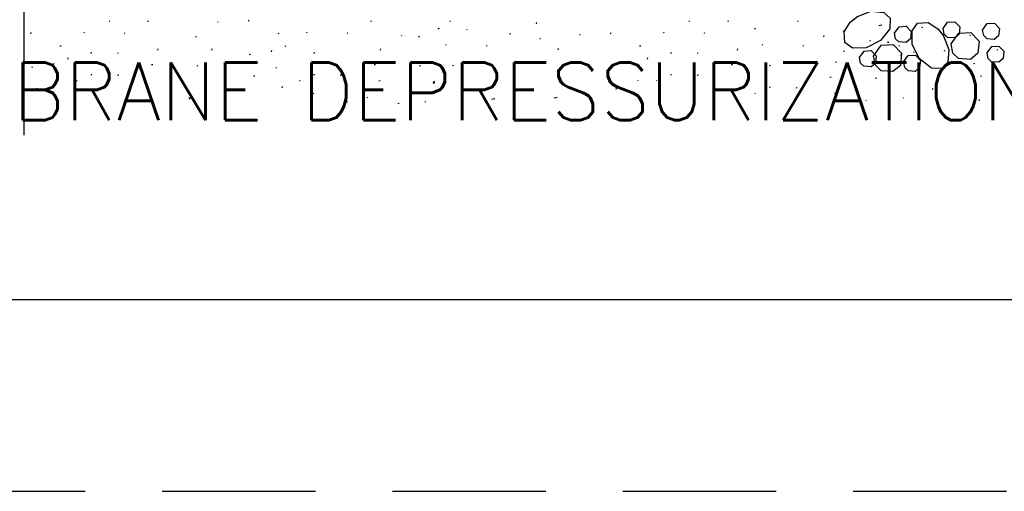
# Model space of a CAD drawing. Extents: x -4.7 to 12.3, y -5.1 to 5.9.
# Tile 4 of 24: x -0.811 to 0.792, y -5.122 to -4.354. Entities that reach past the tile are written whole.
import ezdxf
from ezdxf.enums import TextEntityAlignment as Align

# ---------------------------------------------------------------- set-up
doc = ezdxf.new("R2010")
doc.units = 0
doc.linetypes.add('HIDDEN', pattern=[0.375, 0.25, -0.125])
for name, color, linetype in [('29', 7, 'CONTINUOUS'), ('31', 7, 'CONTINUOUS'), ('35', 7, 'CONTINUOUS'), ('50', 7, 'CONTINUOUS')]:
    doc.layers.add(name, color=color, linetype=linetype)
doc.styles.add('ROMANS', font='ROMANS')

msp = doc.modelspace()

# ---------------------------------------------------------------- linework, layer by layer
at = {"layer": '29', "linetype": 'CONTINUOUS'}
msp.add_lwpolyline([(-0.803973, -4.542064), (-0.803973, -3.825378), (-0.876889, -3.807148), (-0.731056, -3.788919), (-0.803973, -3.77069), (-0.803973, -3.493938)], dxfattribs=at)
for centre in [(0.602816, -4.390431), (0.62365, -4.411264)]:
    msp.add_circle(centre, 0.000417, dxfattribs=at)
at = {"layer": '31', "linetype": 'CONTINUOUS'}
for p, q in [((-0.664613, -4.356688), (-0.66559, -4.355712)), ((-0.600833, -4.356339), (-0.602842, -4.356775)), ((-0.487763, -4.358397), (-0.48874, -4.357423)), ((-0.438345, -4.356199), (-0.437693, -4.354251)), ((-0.238111, -4.356339), (-0.24012, -4.356775)), ((-0.109579, -4.356499), (-0.110556, -4.355525)), ((0.030079, -4.36027), (0.030732, -4.358322)), ((0.279247, -4.356688), (0.278271, -4.355712)), ((0.343027, -4.356339), (0.341018, -4.356775)), ((0.456198, -4.356688), (0.455221, -4.355712)), ((-0.792917, -4.37659), (-0.792264, -4.374642)), ((-0.705704, -4.375079), (-0.706681, -4.374104)), ((-0.639526, -4.37653), (-0.640503, -4.375556)), ((-0.342982, -4.375079), (-0.343958, -4.374104)), ((-0.276803, -4.37653), (-0.27778, -4.375556)), ((-0.128134, -4.36819), (-0.130087, -4.369163)), ((-0.082408, -4.370973), (-0.083384, -4.369997)), ((0.150944, -4.37659), (0.151596, -4.374642)), ((0.238156, -4.375079), (0.23718, -4.374104)), ((0.304335, -4.37653), (0.303358, -4.375556)), ((0.387098, -4.36819), (0.385145, -4.369163)), ((0.530751, -4.3731), (0.529775, -4.372124)), ((0.592355, -4.362444), (0.587447, -4.363504)), ((0.65796, -4.367081), (0.658612, -4.365132)), ((-0.523768, -4.382495), (-0.523116, -4.380546)), ((-0.389092, -4.376285), (-0.391103, -4.376721)), ((-0.188751, -4.380496), (-0.189728, -4.379521)), ((-0.161046, -4.382495), (-0.160393, -4.380546)), ((-0.011544, -4.376729), (-0.013553, -4.377165)), ((0.036557, -4.385258), (0.035581, -4.384283)), ((0.101526, -4.378788), (0.100549, -4.377814)), ((0.498016, -4.381587), (0.498668, -4.379637)), ((0.573444, -4.38884), (0.574096, -4.386892)), ((0.736676, -4.380158), (0.735699, -4.379182)), ((-0.743664, -4.396676), (-0.745674, -4.397112)), ((-0.694616, -4.408788), (-0.693964, -4.406839)), ((-0.650337, -4.409066), (-0.651314, -4.408091)), ((-0.586474, -4.403348), (-0.585822, -4.4014)), ((-0.498323, -4.403348), (-0.497671, -4.4014)), ((-0.401085, -4.406069), (-0.400432, -4.40412)), ((-0.378333, -4.397611), (-0.377681, -4.39566)), ((-0.331893, -4.408788), (-0.331241, -4.406839)), ((-0.223751, -4.403348), (-0.223099, -4.4014)), ((-0.116415, -4.39547), (-0.117392, -4.394495)), ((-0.050237, -4.396921), (-0.051214, -4.395947)), ((0.065521, -4.402885), (0.066173, -4.400936)), ((0.200197, -4.396676), (0.198186, -4.397112)), ((0.249245, -4.408788), (0.249897, -4.406839)), ((0.293523, -4.409066), (0.292547, -4.408091)), ((0.357387, -4.403348), (0.358039, -4.4014)), ((0.398816, -4.39547), (0.39784, -4.394495)), ((0.464995, -4.396921), (0.464018, -4.395947)), ((0.53182, -4.405299), (0.529811, -4.405736)), ((0.621165, -4.396909), (0.620189, -4.395932)), ((0.644891, -4.407358), (0.643914, -4.406384)), ((0.694309, -4.40516), (0.694961, -4.403212)), ((0.781521, -4.40365), (0.780544, -4.402674)), ((-0.732905, -4.418001), (-0.732253, -4.416051)), ((-0.435439, -4.410738), (-0.437448, -4.411174)), ((0.002815, -4.423738), (0.003467, -4.42179)), ((0.090966, -4.423738), (0.091618, -4.42179)), ((0.210956, -4.418001), (0.211608, -4.416051)), ((0.518047, -4.423738), (0.518699, -4.42179)), ((-0.79001, -4.431129), (-0.79202, -4.431565)), ((-0.755656, -4.42646), (-0.755004, -4.42451)), ((-0.594471, -4.427059), (-0.596482, -4.427495)), ((-0.520862, -4.428874), (-0.522872, -4.429309)), ((-0.393253, -4.432745), (-0.394229, -4.43177)), ((-0.231749, -4.427059), (-0.233759, -4.427495)), ((-0.158139, -4.428874), (-0.16015, -4.429309)), ((-0.105327, -4.429178), (-0.104674, -4.427229)), ((0.15385, -4.431129), (0.151841, -4.431565)), ((0.188204, -4.42646), (0.188857, -4.42451)), ((0.349389, -4.427059), (0.347379, -4.427495)), ((0.409905, -4.429178), (0.410557, -4.427229)), ((0.743561, -4.425246), (0.741551, -4.425682)), ((-0.747824, -4.453135), (-0.748801, -4.45216)), ((-0.717423, -4.453995), (-0.7184, -4.45302)), ((-0.693529, -4.443379), (-0.695538, -4.443815)), ((-0.650995, -4.445056), (-0.650342, -4.443105)), ((-0.429257, -4.44687), (-0.428604, -4.444921)), ((-0.354701, -4.453995), (-0.355677, -4.45302)), ((-0.330806, -4.443379), (-0.332815, -4.443815)), ((-0.288272, -4.445056), (-0.28762, -4.443105)), ((-0.224479, -4.453354), (-0.22649, -4.45379)), ((-0.137986, -4.456954), (-0.13506, -4.453895)), ((-0.005182, -4.447449), (-0.007193, -4.447885)), ((0.068427, -4.449264), (0.066417, -4.449699)), ((0.196036, -4.453135), (0.19506, -4.45216)), ((0.226438, -4.453995), (0.225461, -4.45302)), ((0.250332, -4.443379), (0.248323, -4.443815)), ((0.292866, -4.445056), (0.293518, -4.443105)), ((0.510049, -4.447449), (0.508039, -4.447885)), ((0.583659, -4.449264), (0.581648, -4.449699)), ((0.75432, -4.446572), (0.754973, -4.444621)), ((-0.783828, -4.46726), (-0.783176, -4.465311)), ((-0.383784, -4.464704), (-0.383132, -4.462754)), ((-0.174048, -4.465686), (-0.175025, -4.464712)), ((-0.13506, -4.457138), (-0.137986, -4.456954)), ((0.160033, -4.46726), (0.160685, -4.465311)), ((0.410992, -4.46377), (0.408983, -4.464206)), ((0.453526, -4.465447), (0.454178, -4.463496)), ((0.675264, -4.46726), (0.675917, -4.465311)), ((-0.533063, -4.483087), (-0.535449, -4.480702)), ((-0.33224, -4.474454), (-0.333216, -4.473479)), ((-0.277556, -4.488095), (-0.278533, -4.48712)), ((-0.244357, -4.481276), (-0.245333, -4.480299)), ((-0.150611, -4.488095), (-0.151587, -4.48712)), ((-0.037323, -4.482764), (-0.042232, -4.483824)), ((0.063962, -4.480607), (0.059053, -4.481667)), ((0.387098, -4.474385), (0.386121, -4.47341)), ((0.517319, -4.473745), (0.515309, -4.474181)), ((0.56775, -4.486077), (0.566773, -4.485103)), ((0.62857, -4.482151), (0.627594, -4.481176)), ((0.75104, -4.485839), (0.751693, -4.483888)), ((-0.193577, -4.490042), (-0.19553, -4.491017))]:
    msp.add_line(p, q, dxfattribs=at)
for points in [[(0.551822, -4.349083), (0.574754, -4.339996), (0.595809, -4.34181), (0.605816, -4.351326), (0.605507, -4.368415), (0.590313, -4.387839), (0.566833, -4.399578), (0.544703, -4.399961), (0.532253, -4.391111), (0.531068, -4.373492), (0.541176, -4.357724), (0.552751, -4.348491)], [(0.69253, -4.379188), (0.701617, -4.402111), (0.699794, -4.423174), (0.690279, -4.433182), (0.673189, -4.432863), (0.653775, -4.417669), (0.642035, -4.39419), (0.641643, -4.372069), (0.650493, -4.359609), (0.668121, -4.358434), (0.68388, -4.368533), (0.693113, -4.380108)], [(0.692275, -4.368207), (0.69963, -4.357743), (0.71137, -4.357078), (0.719527, -4.365536), (0.718352, -4.377395), (0.711096, -4.383428), (0.699503, -4.38259), (0.694052, -4.377294), (0.692284, -4.368207)], [(0.756592, -4.370682), (0.763948, -4.360219), (0.775688, -4.359553), (0.783845, -4.368012), (0.782669, -4.37987), (0.775414, -4.385904), (0.76382, -4.385065), (0.75837, -4.37977), (0.756602, -4.370682)], [(0.613113, -4.375633), (0.620469, -4.365169), (0.632208, -4.364504), (0.640366, -4.372962), (0.63919, -4.38482), (0.631935, -4.390854), (0.620341, -4.390016), (0.614891, -4.38472), (0.613122, -4.375633)], [(0.70535, -4.393139), (0.7176, -4.375712), (0.737169, -4.374591), (0.750768, -4.388691), (0.748799, -4.408461), (0.736714, -4.418514), (0.717391, -4.417111), (0.708303, -4.408297), (0.705359, -4.393148)], [(0.556217, -4.41524), (0.563573, -4.404776), (0.575313, -4.404111), (0.58347, -4.412569), (0.582294, -4.424427), (0.575039, -4.430461), (0.563445, -4.429622), (0.557995, -4.424327), (0.556227, -4.41524)], [(0.579188, -4.412943), (0.591437, -4.395516), (0.611007, -4.394395), (0.624605, -4.408495), (0.622637, -4.428264), (0.610551, -4.438318), (0.591228, -4.436914), (0.582141, -4.4281), (0.579197, -4.412952)], [(0.764014, -4.407814), (0.77137, -4.39735), (0.783109, -4.396685), (0.791267, -4.405143), (0.790091, -4.417001), (0.782836, -4.423035), (0.771242, -4.422197), (0.765792, -4.416901), (0.764023, -4.407814)], [(0.627957, -4.422667), (0.635312, -4.412203), (0.647052, -4.411538), (0.65521, -4.419996), (0.654034, -4.431854), (0.646779, -4.437888), (0.635185, -4.437049), (0.629734, -4.431754), (0.627966, -4.422667)]]:
    msp.add_lwpolyline(points, dxfattribs=at)
at = {"layer": '35', "linetype": 'CONTINUOUS'}
msp.add_line((-4.516857, -4.80947), (3.608143, -4.80947), dxfattribs=at)
at = {"layer": '35', "linetype": 'HIDDEN'}
msp.add_lwpolyline([(-4.704357, -5.12197), (12.295643, -5.12197), (12.295643, 5.87803), (-4.704357, 5.87803)], close=True, dxfattribs=at)

# ---------------------------------------------------------------- texts
at = {"layer": '50', "color": 1, "linetype": 'CONTINUOUS', "style": 'ROMANS'}
msp.add_text('FIGURE A.    ONE TYPICAL DESIGN FOR A SUB-MEMBRANE DEPRESSURIZATION (SMD) SYSTEM', height=0.09375, dxfattribs=at).set_placement((-4.212487, -4.423634), align=Align.TOP_LEFT)

doc.saveas('drawing.dxf')
